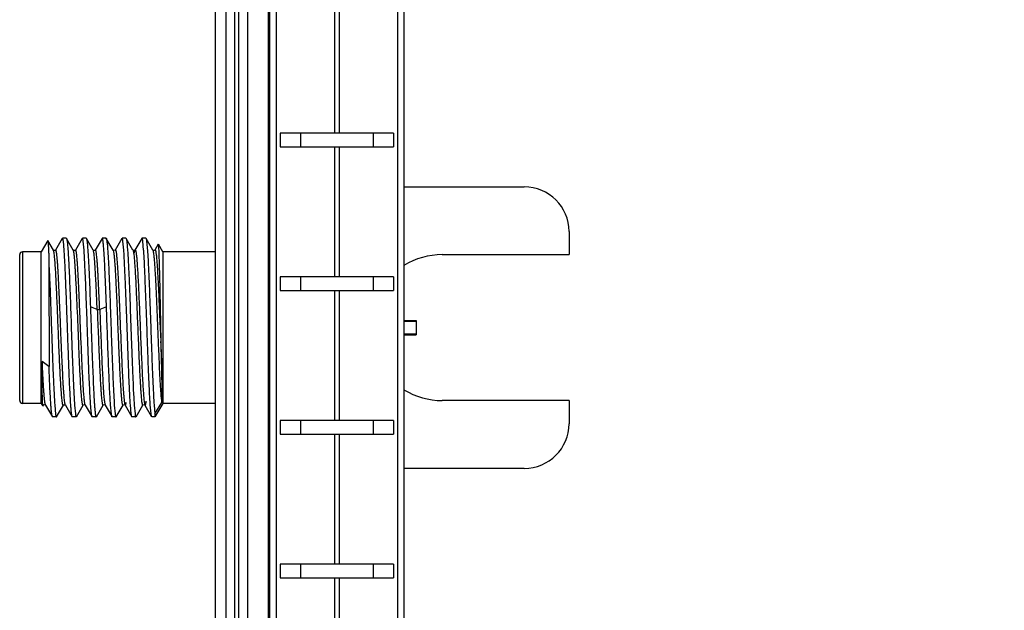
# Model space of a CAD drawing. Header units: inches. Extents: x 0.2 to 16.8, y 0.2 to 10.8.
# Tile 17 of 24: x 8.137 to 9.513, y 6.123 to 6.949. Entities that reach past the tile are written whole.
import ezdxf

# ---------------------------------------------------------------- set-up
doc = ezdxf.new("R2010")
doc.units = ezdxf.units.IN
doc.header["$LTSCALE"] = 0.935
doc.header["$MEASUREMENT"] = 0
doc.layers.get('0').update_dxf_attribs({"linetype": 'CONTINUOUS'})
doc.layers.add('DIMENSIONS', color=7, linetype='CONTINUOUS')
doc.styles.get("Standard").update_dxf_attribs({"font": 'txt', "width": 0.8})
doc.dimstyles.new('DIMSTYLE_4', dxfattribs={"dimtxt": 0.125, "dimasz": 0.18, "dimexe": 0.18, "dimexo": 0.0625, "dimgap": 0.09, "dimtad": 0, "dimtih": 1, "dimtoh": 1, "dimdec": 3, "dimzin": 4, "dimdsep": 46, "dimtxsty": 'STANDARD', "dimblk": '_FILLED', "dimblk1": '_FILLED', "dimblk2": '_FILLED', "dimcen": 0.09, "dimadec": 0, "dimazin": 0, "dimtp": 0.01, "dimtm": 0.01, "dimtfac": 1, "dimtdec": 3, "dimtofl": 0, "dimtmove": 0, "dimatfit": 3, "dimldrblk": '_FILLED', "dimfxl": 1, "dimtolj": 1, "dimtzin": 4, "dimarcsym": 0})

# ---------------------------------------------------------------- blocks, each defined once
blk = doc.blocks.new('_FILLED')
at = {"color": 0, "linetype": 'BYBLOCK'}
blk.add_solid([(0, 0), (-1, 0.1736), (-1, -0.1736)], dxfattribs=at)
blk = doc.blocks.new('*D11')
at = {"layer": 'DIMENSIONS', "color": 2, "linetype": 'CONTINUOUS'}
for p, q in [((8.5468, 8.4171), (10.3739, 8.4171)), ((10.2489, 8.4171), (10.2489, 6.0096)), ((10.2489, 3.3522), (10.2489, 5.7596)), ((8.5856, 3.3522), (10.3739, 3.3522))]:
    blk.add_line(p, q, dxfattribs=at)
at = {"layer": 'DIMENSIONS', "color": 2, "linetype": 'CONTINUOUS', "xscale": 0.18, "yscale": 0.18, "zscale": 0.18}
for p, rotation in [((10.2489, 8.4171), 90), ((10.2489, 3.3522), 270)]:
    blk.add_blockref('_FILLED', p, dxfattribs=dict(at, rotation=rotation))
at = {"layer": 'DIMENSIONS', "color": 2, "linetype": 'CONTINUOUS', "insert": (10.2489, 5.9471), "char_height": 0.125, "width": 1.425, "attachment_point": 2, "line_spacing_factor": 0.9}
blk.add_mtext('5.065{\\Ftxt.shx;\\W1.000000;\\H0.125000; }[128.65]', dxfattribs=at)

msp = doc.modelspace()

# ---------------------------------------------------------------- linework, layer by layer
at = {"color": 9, "linetype": 'CONTINUOUS'}
for p, q in [((8.4371, 8.4171), (8.4371, 3.9741)), ((8.4431, 3.9741), (8.4431, 8.4171)), ((8.4843, 3.9741), (8.4843, 8.0066)), ((8.495, 7.9771), (8.495, 3.9771)), ((8.6651, 3.9771), (8.6651, 7.9771)), ((8.5769, 6.7904), (8.5769, 6.9724)), ((8.5832, 6.9724), (8.5832, 6.7904)), ((8.5769, 6.5895), (8.5769, 6.7714)), ((8.5832, 6.7714), (8.5832, 6.5895)), ((8.1407, 6.6245), (8.1407, 6.4125)), ((8.2672, 6.6268), (8.2679, 6.6242)), ((8.218, 6.6), (8.2179, 6.6015)), ((8.5769, 6.3885), (8.5769, 6.5705)), ((8.5832, 6.5705), (8.5832, 6.3885)), ((8.2208, 6.5421), (8.2204, 6.5499)), ((8.2213, 6.5304), (8.2208, 6.5421)), ((8.245, 6.5437), (8.2355, 6.5476)), ((8.258, 6.5476), (8.2485, 6.5437)), ((8.2728, 6.5433), (8.273, 6.5389)), ((8.273, 6.5389), (8.2733, 6.532)), ((8.2213, 6.5284), (8.2213, 6.5304)), ((8.2227, 6.4955), (8.2213, 6.5284)), ((8.2733, 6.532), (8.2735, 6.5262)), ((8.2746, 6.4986), (8.2749, 6.493)), ((8.3315, 6.4685), (8.3316, 6.4652)), ((8.2006, 6.4102), (8.2, 6.4119)), ((8.2284, 6.4101), (8.2281, 6.4108)), ((8.5769, 6.1876), (8.5769, 6.3695)), ((8.5832, 6.3695), (8.5832, 6.1876)), ((8.5769, 5.9866), (8.5769, 6.1686)), ((8.5832, 6.1686), (8.5832, 5.9866))]:
    msp.add_line(p, q, dxfattribs=at)
at = {"color": 6, "linetype": 'CONTINUOUS'}
msp.add_line((8.4551, 8.4171), (8.4551, 3.9741), dxfattribs=at)
at = {"color": 7, "linetype": 'CONTINUOUS'}
for p, q in [((8.4101, 4.2971), (8.4101, 8.4071)), ((8.4251, 4.3171), (8.4251, 8.3871)), ((8.4861, 3.9771), (8.4861, 7.9771)), ((8.6741, 3.9771), (8.6741, 7.9771)), ((8.5008, 6.7904), (8.5008, 6.7714)), ((8.6593, 6.7904), (8.5008, 6.7904)), ((8.5295, 6.7714), (8.5295, 6.7904)), ((8.6306, 6.7904), (8.6306, 6.7714)), ((8.6593, 6.7904), (8.6593, 6.7714)), ((8.5008, 6.7714), (8.6593, 6.7714)), ((8.6741, 6.7153), (8.8419, 6.7153)), ((8.9044, 6.6528), (8.9044, 6.6205)), ((8.1759, 6.6404), (8.1667, 6.6245)), ((8.1759, 6.6404), (8.176, 6.6404)), ((8.1839, 6.6268), (8.176, 6.6404)), ((8.1962, 6.6432), (8.1867, 6.6268)), ((8.2018, 6.6435), (8.1965, 6.6435)), ((8.1988, 6.6267), (8.1977, 6.6392)), ((8.2018, 6.6435), (8.2021, 6.6432)), ((8.2116, 6.6268), (8.2021, 6.6432)), ((8.224, 6.6432), (8.2145, 6.6268)), ((8.2296, 6.6435), (8.2243, 6.6435)), ((8.2266, 6.6267), (8.2254, 6.6392)), ((8.2296, 6.6435), (8.2299, 6.6432)), ((8.2394, 6.6268), (8.2299, 6.6432)), ((8.2518, 6.6432), (8.2423, 6.6268)), ((8.2574, 6.6435), (8.2521, 6.6435)), ((8.2574, 6.6435), (8.2576, 6.6432)), ((8.2672, 6.6268), (8.2577, 6.6432)), ((8.2795, 6.6432), (8.27, 6.6268)), ((8.2851, 6.6435), (8.2798, 6.6435)), ((8.2822, 6.6267), (8.281, 6.6392)), ((8.2851, 6.6435), (8.2854, 6.6432)), ((8.295, 6.6268), (8.2854, 6.6432)), ((8.2863, 6.6392), (8.2875, 6.6258)), ((8.3073, 6.6432), (8.2978, 6.6268)), ((8.3129, 6.6435), (8.3076, 6.6435)), ((8.3099, 6.6267), (8.3088, 6.6392)), ((8.3129, 6.6435), (8.3132, 6.6432)), ((8.3227, 6.6268), (8.3132, 6.6432)), ((8.3141, 6.6392), (8.3153, 6.6258)), ((8.3304, 6.6351), (8.3256, 6.6268)), ((8.3367, 6.6245), (8.3305, 6.6351)), ((8.1367, 6.4165), (8.1367, 6.6205)), ((8.1667, 6.6245), (8.1407, 6.6245)), ((8.1667, 6.4125), (8.1667, 6.6245)), ((8.1839, 6.6268), (8.1839, 6.6268)), ((8.184, 6.6266), (8.1839, 6.6268)), ((8.1867, 6.6268), (8.1867, 6.6268)), ((8.1989, 6.6262), (8.1988, 6.6267)), ((8.2117, 6.6267), (8.2116, 6.6268)), ((8.2118, 6.6264), (8.2117, 6.6267)), ((8.2145, 6.6268), (8.2145, 6.6267)), ((8.2266, 6.6262), (8.2266, 6.6267)), ((8.2394, 6.6268), (8.2394, 6.6268)), ((8.2397, 6.6262), (8.2394, 6.6268)), ((8.2423, 6.6268), (8.2422, 6.6268)), ((8.2673, 6.6267), (8.2672, 6.6268)), ((8.2672, 6.6268), (8.2672, 6.6268)), ((8.2698, 6.6262), (8.27, 6.6268)), ((8.2701, 6.6268), (8.27, 6.6268)), ((8.27, 6.6268), (8.2701, 6.6268)), ((8.2822, 6.6261), (8.2822, 6.6267)), ((8.2951, 6.6266), (8.295, 6.6268)), ((8.2969, 6.6229), (8.2976, 6.6262)), ((8.2976, 6.6262), (8.2978, 6.6268)), ((8.31, 6.6262), (8.3099, 6.6267)), ((8.3228, 6.6267), (8.3227, 6.6268)), ((8.3227, 6.6268), (8.3227, 6.6268)), ((8.3254, 6.6262), (8.3256, 6.6268)), ((8.3256, 6.6268), (8.3256, 6.6268)), ((8.3314, 6.6251), (8.3311, 6.6303)), ((8.3367, 6.6245), (8.3367, 6.4125)), ((8.4101, 6.6245), (8.3367, 6.6245)), ((8.7272, 6.6205), (8.9044, 6.6205)), ((8.2052, 6.6094), (8.2053, 6.6071)), ((8.1776, 6.6045), (8.1777, 6.464)), ((8.5008, 6.5895), (8.5008, 6.5705)), ((8.6593, 6.5895), (8.5008, 6.5895)), ((8.5295, 6.5705), (8.5295, 6.5895)), ((8.6306, 6.5895), (8.6306, 6.5705)), ((8.6593, 6.5895), (8.6593, 6.5705)), ((8.5008, 6.5705), (8.6593, 6.5705)), ((8.2173, 6.542), (8.2172, 6.5447)), ((8.2177, 6.5316), (8.2173, 6.542)), ((8.2763, 6.5434), (8.2765, 6.5379)), ((8.2765, 6.5379), (8.2766, 6.535)), ((8.2877, 6.4936), (8.2859, 6.5438)), ((8.2912, 6.544), (8.293, 6.4938)), ((8.332, 6.5383), (8.3326, 6.5257)), ((8.2084, 6.5285), (8.2088, 6.5184)), ((8.2178, 6.5302), (8.2177, 6.5316)), ((8.2178, 6.5289), (8.2178, 6.5302)), ((8.2182, 6.5197), (8.2178, 6.5289)), ((8.2766, 6.535), (8.2767, 6.5322)), ((8.2767, 6.5322), (8.277, 6.5263)), ((8.277, 6.5263), (8.2771, 6.5235)), ((8.2771, 6.5235), (8.2773, 6.5183)), ((8.3326, 6.5257), (8.3329, 6.5183)), ((8.6741, 6.5285), (8.691, 6.5285)), ((8.691, 6.5271), (8.6741, 6.5271)), ((8.691, 6.5285), (8.691, 6.5085)), ((8.2088, 6.5184), (8.2096, 6.495)), ((8.2182, 6.5187), (8.2182, 6.5197)), ((8.2192, 6.4953), (8.2182, 6.5187)), ((8.2773, 6.5183), (8.2778, 6.5065)), ((8.3329, 6.5183), (8.3337, 6.4991)), ((8.6741, 6.5098), (8.691, 6.5098)), ((8.2193, 6.4925), (8.2192, 6.4953)), ((8.2778, 6.5065), (8.2781, 6.4987)), ((8.2781, 6.4987), (8.2783, 6.4931)), ((8.6741, 6.5085), (8.691, 6.5085)), ((8.2096, 6.495), (8.2097, 6.4921)), ((8.2097, 6.4921), (8.2119, 6.4369)), ((8.2195, 6.4887), (8.2193, 6.4925)), ((8.1776, 6.4639), (8.1682, 6.471)), ((8.207, 6.4289), (8.2069, 6.4301)), ((8.2071, 6.4269), (8.207, 6.4289)), ((8.2123, 6.4301), (8.2123, 6.4293)), ((8.2123, 6.4293), (8.2124, 6.4272)), ((8.2124, 6.4272), (8.2134, 6.4107)), ((8.1682, 6.4158), (8.1682, 6.4153)), ((8.1682, 6.4153), (8.1682, 6.4148)), ((8.1682, 6.4148), (8.1687, 6.4095)), ((8.1687, 6.412), (8.1682, 6.4146)), ((8.3257, 6.3977), (8.3352, 6.4135)), ((8.3352, 6.4135), (8.3356, 6.4164)), ((8.9044, 6.4165), (8.7272, 6.4165)), ((8.9044, 6.4165), (8.9044, 6.3841)), ((8.1667, 6.4125), (8.1407, 6.4125)), ((8.1667, 6.4125), (8.1685, 6.4093)), ((8.1688, 6.4091), (8.1689, 6.4086)), ((8.1691, 6.4086), (8.17, 6.4101)), ((8.17, 6.4101), (8.1696, 6.4099)), ((8.17, 6.4102), (8.1706, 6.4107)), ((8.17, 6.4102), (8.17, 6.4101)), ((8.1706, 6.4107), (8.1725, 6.4105)), ((8.1725, 6.4105), (8.1727, 6.4103)), ((8.1727, 6.4103), (8.1728, 6.4102)), ((8.1728, 6.4101), (8.1728, 6.4102)), ((8.1728, 6.4101), (8.1823, 6.3937)), ((8.1856, 6.4107), (8.1857, 6.4098)), ((8.1857, 6.4098), (8.1868, 6.3976)), ((8.1882, 6.3937), (8.1977, 6.4101)), ((8.1977, 6.4102), (8.1977, 6.4101)), ((8.2005, 6.4103), (8.2006, 6.4101)), ((8.2006, 6.4101), (8.2101, 6.3937)), ((8.2006, 6.4101), (8.2006, 6.4101)), ((8.2134, 6.4107), (8.2134, 6.4102)), ((8.2134, 6.4102), (8.2146, 6.3977)), ((8.216, 6.3937), (8.2255, 6.4101)), ((8.2284, 6.4101), (8.2379, 6.3937)), ((8.2284, 6.4101), (8.2284, 6.4101)), ((8.2438, 6.3937), (8.2533, 6.4101)), ((8.2555, 6.4107), (8.2561, 6.4101)), ((8.2561, 6.4103), (8.2561, 6.4101)), ((8.2561, 6.4101), (8.2562, 6.4101)), ((8.2562, 6.4101), (8.2657, 6.3937)), ((8.2648, 6.3976), (8.2636, 6.4104)), ((8.2689, 6.4108), (8.2689, 6.4102)), ((8.2689, 6.4102), (8.2701, 6.3977)), ((8.2716, 6.3937), (8.2811, 6.4101)), ((8.2834, 6.4106), (8.2839, 6.4101)), ((8.2839, 6.4101), (8.2839, 6.4101)), ((8.2839, 6.4101), (8.2934, 6.3937)), ((8.2926, 6.3977), (8.2914, 6.4105)), ((8.2967, 6.4107), (8.2967, 6.4102)), ((8.2967, 6.4102), (8.2979, 6.3977)), ((8.2993, 6.3937), (8.3088, 6.4101)), ((8.3088, 6.4101), (8.3088, 6.4101)), ((8.3109, 6.4107), (8.3117, 6.4102)), ((8.3117, 6.4101), (8.3206, 6.3948)), ((8.3117, 6.4101), (8.3117, 6.4101)), ((8.3203, 6.3977), (8.3192, 6.4105)), ((8.3245, 6.4107), (8.3245, 6.4102)), ((8.3245, 6.4102), (8.3257, 6.3977)), ((8.3367, 6.4125), (8.3257, 6.3935)), ((8.4101, 6.4125), (8.3367, 6.4125)), ((8.1823, 6.3937), (8.1816, 6.3966)), ((8.1826, 6.3935), (8.1823, 6.3937)), ((8.1879, 6.3935), (8.1826, 6.3935)), ((8.2104, 6.3935), (8.2101, 6.3937)), ((8.2157, 6.3935), (8.2104, 6.3935)), ((8.2382, 6.3935), (8.2379, 6.3937)), ((8.2435, 6.3935), (8.2382, 6.3935)), ((8.266, 6.3935), (8.2657, 6.3937)), ((8.2713, 6.3935), (8.266, 6.3935)), ((8.2937, 6.3935), (8.2934, 6.3937)), ((8.299, 6.3935), (8.2937, 6.3935)), ((8.3215, 6.3935), (8.3212, 6.3937)), ((8.3257, 6.3935), (8.3215, 6.3935)), ((8.3257, 6.3977), (8.3257, 6.3937)), ((8.3257, 6.3937), (8.3257, 6.3935)), ((8.5008, 6.3885), (8.5008, 6.3695)), ((8.6593, 6.3885), (8.5008, 6.3885)), ((8.5295, 6.3695), (8.5295, 6.3885)), ((8.6306, 6.3885), (8.6306, 6.3695)), ((8.6593, 6.3885), (8.6593, 6.3695)), ((8.5008, 6.3695), (8.6593, 6.3695)), ((8.8419, 6.3216), (8.6741, 6.3216)), ((8.5008, 6.1876), (8.5008, 6.1686)), ((8.6593, 6.1876), (8.5008, 6.1876)), ((8.5295, 6.1686), (8.5295, 6.1876)), ((8.6306, 6.1876), (8.6306, 6.1686)), ((8.6593, 6.1876), (8.6593, 6.1686)), ((8.5008, 6.1686), (8.6593, 6.1686))]:
    msp.add_line(p, q, dxfattribs=at)
for points in [[(8.1867, 6.6268), (8.1864, 6.6264), (8.1843, 6.6263), (8.184, 6.6266)], [(8.2145, 6.6267), (8.2141, 6.6264), (8.2121, 6.6263), (8.2117, 6.6266)], [(8.2422, 6.6268), (8.2418, 6.6264), (8.2397, 6.6264), (8.2395, 6.6267)], [(8.27, 6.6268), (8.2689, 6.6261), (8.2673, 6.6267)], [(8.2978, 6.6268), (8.2968, 6.6261), (8.2951, 6.6266)], [(8.3256, 6.6268), (8.3245, 6.6261), (8.3228, 6.6267)], [(8.1978, 6.4101), (8.1981, 6.4105), (8.2002, 6.4105), (8.2005, 6.4103)], [(8.2255, 6.4101), (8.2257, 6.4103), (8.2272, 6.4108), (8.2283, 6.4102), (8.2284, 6.4101)], [(8.2533, 6.4101), (8.2534, 6.4103), (8.2551, 6.4109), (8.2555, 6.4107)], [(8.2811, 6.4101), (8.2812, 6.4103), (8.283, 6.4108), (8.2834, 6.4106)], [(8.3088, 6.4101), (8.309, 6.4103), (8.3105, 6.4109), (8.3109, 6.4107)]]:
    msp.add_lwpolyline(points, dxfattribs=at)
for centre, radius, start, end in [((8.8419, 6.6528), 0.0625, 0, 90), ((8.1407, 6.6205), 0.004, 90, 180), ((8.7272, 6.5185), 0.102, 90, 121.5914), ((7.3545, 6.5472), 0.8616, 3.5047, 3.6539), ((13.9302, 6.7303), 5.6014, 182.366, 182.7089), ((10.3057, 6.5345), 2.0961, 182.671, 182.8572), ((8.7272, 6.5185), 0.102, 238.4091, 270), ((8.1407, 6.4165), 0.004, 180, 270), ((8.1806, 6.4113), 0.012, 188.441, 189.6097), ((8.8419, 6.3841), 0.0625, 270, 360)]:
    msp.add_arc(centre, radius, start, end, dxfattribs=at)
at = {"color": 9, "linetype": 'CONTINUOUS'}
for centre, radius, start, end in [((7.7161, 6.5718), 0.5027, 4.215, 4.4642), ((7.5053, 6.5567), 0.714, 3.5972, 4.1808), ((18.3129, 6.9223), 10.0473, 182.2597, 182.41742)]:
    msp.add_arc(centre, radius, start, end, dxfattribs=at)
at = {"color": 7, "linetype": 'CONTINUOUS'}
for points, knots in [([(8.176, 6.6404), (8.176, 6.6403), (8.1761, 6.6402), (8.1761, 6.64), (8.1762, 6.6397), (8.1762, 6.6393), (8.1763, 6.6385), (8.1764, 6.6373), (8.1765, 6.6359), (8.1766, 6.6343), (8.1767, 6.6324), (8.1768, 6.6302), (8.1769, 6.6278), (8.1771, 6.6241), (8.1773, 6.6188), (8.1775, 6.6119), (8.1776, 6.607), (8.1776, 6.6045)], [0, 0, 0, 0, 0.003871, 0.00955, 0.017078, 0.026465, 0.050816, 0.082573, 0.12168, 0.168044, 0.221548, 0.282071, 0.349495, 0.423699, 0.591825, 0.784619, 1, 1, 1, 1]), ([(8.1977, 6.6392), (8.1976, 6.6395), (8.1975, 6.6401), (8.1974, 6.641), (8.1972, 6.6417), (8.1971, 6.6423), (8.197, 6.6428), (8.1968, 6.6431), (8.1967, 6.6433), (8.1966, 6.6434), (8.1966, 6.6435), (8.1965, 6.6435)], [0, 0, 0, 0, 0.223103, 0.417552, 0.583335, 0.720514, 0.829301, 0.910273, 0.940814, 0.965266, 1, 1, 1, 1]), ([(8.2021, 6.6432), (8.2022, 6.6431), (8.2022, 6.643), (8.2024, 6.6425), (8.2026, 6.6417), (8.2028, 6.6406), (8.2029, 6.6397), (8.203, 6.6392)], [0, 0, 0, 0, 0.062107, 0.141638, 0.354638, 0.640669, 1, 1, 1, 1]), ([(8.203, 6.6392), (8.2031, 6.6385), (8.2033, 6.6368), (8.2037, 6.633), (8.2041, 6.6271), (8.2047, 6.6188), (8.205, 6.6127), (8.2052, 6.6094)], [0, 0, 0, 0, 0.075174, 0.165375, 0.389441, 0.669094, 1, 1, 1, 1]), ([(8.2254, 6.6392), (8.2254, 6.6395), (8.2253, 6.6401), (8.2252, 6.641), (8.225, 6.6417), (8.2249, 6.6423), (8.2247, 6.6428), (8.2246, 6.6431), (8.2245, 6.6433), (8.2244, 6.6434), (8.2243, 6.6435), (8.2243, 6.6435)], [0, 0, 0, 0, 0.222897, 0.417144, 0.582738, 0.719754, 0.828428, 0.909385, 0.93999, 0.964585, 1, 1, 1, 1]), ([(8.2299, 6.6432), (8.2299, 6.6432), (8.23, 6.643), (8.2302, 6.6425), (8.2304, 6.6417), (8.2306, 6.6405), (8.2307, 6.6395), (8.2308, 6.639)], [0, 0, 0, 0, 0.060743, 0.139313, 0.351584, 0.638415, 1, 1, 1, 1]), ([(8.2308, 6.639), (8.2309, 6.6382), (8.2311, 6.6364), (8.2315, 6.632), (8.232, 6.6254), (8.2326, 6.616), (8.2332, 6.6049), (8.2338, 6.5922), (8.2346, 6.5729), (8.2351, 6.5579), (8.2355, 6.5475)], [0, 0, 0, 0, 0.027184, 0.06008, 0.14242, 0.245671, 0.367925, 0.507063, 0.660687, 1, 1, 1, 1]), ([(8.2532, 6.639), (8.2532, 6.6394), (8.2531, 6.64), (8.253, 6.6409), (8.2528, 6.6417), (8.2527, 6.6423), (8.2525, 6.6428), (8.2524, 6.6431), (8.2523, 6.6433), (8.2522, 6.6434), (8.2521, 6.6435), (8.2521, 6.6435)], [0, 0, 0, 0, 0.223025, 0.417367, 0.583016, 0.720041, 0.828675, 0.909546, 0.940094, 0.964631, 1, 1, 1, 1]), ([(8.258, 6.5476), (8.2576, 6.5579), (8.257, 6.5729), (8.2562, 6.5922), (8.2556, 6.6049), (8.2551, 6.616), (8.2545, 6.6254), (8.254, 6.632), (8.2536, 6.6364), (8.2533, 6.6382), (8.2532, 6.639)], [0, 0, 0, 0, 0.339335, 0.492966, 0.632106, 0.754359, 0.857605, 0.939936, 0.972826, 1, 1, 1, 1]), ([(8.2576, 6.6432), (8.2577, 6.6432), (8.2578, 6.643), (8.2579, 6.6425), (8.2581, 6.6418), (8.2583, 6.6406), (8.2585, 6.6397), (8.2585, 6.6392)], [0, 0, 0, 0, 0.060839, 0.13948, 0.351804, 0.638574, 1, 1, 1, 1]), ([(8.2585, 6.6392), (8.2586, 6.6384), (8.2589, 6.6365), (8.2593, 6.632), (8.2596, 6.6284), (8.2597, 6.6258)], [0, 0, 0, 0, 0.188796, 0.419123, 1, 1, 1, 1]), ([(8.281, 6.6392), (8.281, 6.6395), (8.2809, 6.6401), (8.2807, 6.641), (8.2806, 6.6417), (8.2804, 6.6423), (8.2803, 6.6428), (8.2802, 6.6431), (8.2801, 6.6433), (8.28, 6.6434), (8.2799, 6.6435), (8.2798, 6.6435)], [0, 0, 0, 0, 0.222769, 0.416892, 0.582369, 0.719284, 0.827888, 0.908836, 0.939479, 0.964163, 1, 1, 1, 1]), ([(8.2854, 6.6432), (8.2855, 6.6431), (8.2856, 6.6429), (8.2857, 6.6425), (8.2859, 6.6417), (8.2861, 6.6406), (8.2862, 6.6397), (8.2863, 6.6392)], [0, 0, 0, 0, 0.062938, 0.143108, 0.356669, 0.642219, 1, 1, 1, 1]), ([(8.3088, 6.6392), (8.3087, 6.6395), (8.3086, 6.6401), (8.3085, 6.641), (8.3084, 6.6417), (8.3082, 6.6423), (8.3081, 6.6428), (8.308, 6.6431), (8.3078, 6.6433), (8.3078, 6.6434), (8.3077, 6.6435), (8.3076, 6.6435)], [0, 0, 0, 0, 0.222664, 0.416685, 0.582068, 0.718903, 0.827453, 0.908397, 0.939073, 0.963829, 1, 1, 1, 1]), ([(8.3132, 6.6432), (8.3132, 6.6432), (8.3133, 6.643), (8.3135, 6.6425), (8.3137, 6.6417), (8.3139, 6.6406), (8.314, 6.6397), (8.3141, 6.6392)], [0, 0, 0, 0, 0.061011, 0.139765, 0.352162, 0.63883, 1, 1, 1, 1]), ([(8.3311, 6.6303), (8.3311, 6.6309), (8.331, 6.6318), (8.3309, 6.6329), (8.3308, 6.6336), (8.3308, 6.6341), (8.3307, 6.6346), (8.3306, 6.6349), (8.3306, 6.635), (8.3305, 6.6351)], [0, 0, 0, 0, 0.39369, 0.554879, 0.692099, 0.805224, 0.894172, 0.958967, 1, 1, 1, 1]), ([(8.1849, 6.6216), (8.1849, 6.6222), (8.1847, 6.6233), (8.1844, 6.6248), (8.1842, 6.6258), (8.184, 6.6264), (8.1839, 6.6267), (8.1839, 6.6268)], [0, 0, 0, 0, 0.358617, 0.644777, 0.858246, 0.937936, 1, 1, 1, 1]), ([(8.1965, 6.4124), (8.1964, 6.4131), (8.1961, 6.4149), (8.1958, 6.4178), (8.1955, 6.4214), (8.1949, 6.4274), (8.1943, 6.4364), (8.1935, 6.4487), (8.1928, 6.4629), (8.1921, 6.4787), (8.1914, 6.4954), (8.1907, 6.5128), (8.19, 6.5303), (8.1891, 6.5526), (8.1882, 6.5736), (8.1872, 6.5928), (8.1865, 6.6044), (8.1859, 6.6128), (8.1853, 6.6182), (8.1851, 6.6205), (8.1849, 6.6216)], [0, 0, 0, 0, 0.010928, 0.025129, 0.04245, 0.062734, 0.111685, 0.171135, 0.239736, 0.315443, 0.396182, 0.479866, 0.564284, 0.647189, 0.799746, 0.865405, 0.921623, 0.966864, 0.985004, 1, 1, 1, 1]), ([(8.2069, 6.4301), (8.2065, 6.4375), (8.2058, 6.4535), (8.2049, 6.4787), (8.2039, 6.506), (8.2029, 6.534), (8.2019, 6.5611), (8.2009, 6.5861), (8.2001, 6.6049), (8.1994, 6.6178), (8.199, 6.6235), (8.1989, 6.6262)], [0, 0, 0, 0, 0.11357, 0.244561, 0.386203, 0.531176, 0.671986, 0.801359, 0.912609, 0.959594, 1, 1, 1, 1]), ([(8.2144, 6.6021), (8.2142, 6.6052), (8.2139, 6.6095), (8.2134, 6.6149), (8.2131, 6.6182), (8.2128, 6.621), (8.2125, 6.6233), (8.2122, 6.6249), (8.212, 6.6258), (8.2119, 6.6262), (8.2118, 6.6264)], [0, 0, 0, 0, 0.373889, 0.531632, 0.668794, 0.784618, 0.878628, 0.950474, 0.978023, 1, 1, 1, 1]), ([(8.2309, 6.5287), (8.2305, 6.5385), (8.2298, 6.5572), (8.229, 6.58), (8.2282, 6.5967), (8.2277, 6.6077), (8.2272, 6.6174), (8.2268, 6.6234), (8.2266, 6.6262)], [0, 0, 0, 0, 0.299697, 0.576369, 0.701077, 0.814302, 0.914401, 1, 1, 1, 1]), ([(8.245, 6.5437), (8.2448, 6.5489), (8.2444, 6.559), (8.2437, 6.5736), (8.243, 6.5869), (8.2424, 6.5986), (8.2418, 6.6073), (8.2414, 6.6133), (8.241, 6.617), (8.2407, 6.6201), (8.2404, 6.6227), (8.2401, 6.6244), (8.2398, 6.6255), (8.2397, 6.626), (8.2397, 6.6262)], [0, 0, 0, 0, 0.188767, 0.366653, 0.529045, 0.672447, 0.793708, 0.845151, 0.890019, 0.928087, 0.959194, 0.983194, 0.992495, 1, 1, 1, 1]), ([(8.2597, 6.6258), (8.26, 6.6228), (8.2604, 6.6161), (8.2609, 6.6054), (8.2615, 6.5932), (8.2623, 6.5746), (8.2632, 6.5494), (8.2643, 6.5181), (8.2654, 6.4869), (8.2664, 6.4617), (8.2672, 6.4432), (8.2677, 6.4311), (8.2683, 6.4204), (8.2687, 6.4138), (8.2689, 6.4108)], [0, 0, 0, 0, 0.042652, 0.092917, 0.149981, 0.212873, 0.351894, 0.500728, 0.649462, 0.788193, 0.850874, 0.907686, 0.957665, 1, 1, 1, 1]), ([(8.2701, 6.6268), (8.2701, 6.6268), (8.2701, 6.6269), (8.2702, 6.627), (8.2703, 6.6271), (8.2704, 6.6271), (8.2705, 6.627), (8.2706, 6.6269), (8.2707, 6.6268), (8.2708, 6.6266), (8.2709, 6.6262), (8.2711, 6.6256), (8.2713, 6.6248), (8.2714, 6.6243), (8.2714, 6.624)], [0, 0, 0, 0, 0.039869, 0.071551, 0.09696, 0.119652, 0.14437, 0.174919, 0.213405, 0.260884, 0.384727, 0.548722, 0.753689, 1, 1, 1, 1]), ([(8.2714, 6.624), (8.2715, 6.6233), (8.2718, 6.6218), (8.2721, 6.6193), (8.2723, 6.6163), (8.2728, 6.6114), (8.2733, 6.6043), (8.2739, 6.5945), (8.2745, 6.5833), (8.2751, 6.5709), (8.2757, 6.5574), (8.2761, 6.5482), (8.2763, 6.5434)], [0, 0, 0, 0, 0.025274, 0.056565, 0.093722, 0.136588, 0.238678, 0.360805, 0.500691, 0.655762, 0.823265, 1, 1, 1, 1]), ([(8.2859, 6.5438), (8.2856, 6.5521), (8.285, 6.5679), (8.2841, 6.5902), (8.2833, 6.6069), (8.2827, 6.6186), (8.2824, 6.6237), (8.2822, 6.6261)], [0, 0, 0, 0, 0.300935, 0.575543, 0.811966, 0.912579, 1, 1, 1, 1]), ([(8.2875, 6.6258), (8.2877, 6.6234), (8.288, 6.6183), (8.2886, 6.6067), (8.2894, 6.59), (8.2903, 6.5679), (8.2909, 6.5522), (8.2912, 6.544)], [0, 0, 0, 0, 0.087908, 0.18883, 0.425404, 0.699677, 1, 1, 1, 1]), ([(8.2978, 6.6268), (8.2978, 6.6268), (8.2979, 6.6269), (8.298, 6.627), (8.2981, 6.6271), (8.2982, 6.627), (8.2983, 6.6269), (8.2984, 6.6268), (8.2985, 6.6266), (8.2987, 6.6262), (8.2989, 6.6256), (8.2991, 6.6247), (8.2993, 6.6236), (8.2994, 6.6228), (8.2995, 6.6223)], [0, 0, 0, 0, 0.033184, 0.058386, 0.078138, 0.097297, 0.121078, 0.152446, 0.192704, 0.242446, 0.371397, 0.540462, 0.749972, 1, 1, 1, 1]), ([(8.2995, 6.6223), (8.2996, 6.6214), (8.2998, 6.6192), (8.3002, 6.6156), (8.3005, 6.6114), (8.301, 6.6046), (8.3017, 6.5948), (8.3024, 6.5815), (8.303, 6.5666), (8.3038, 6.5505), (8.3045, 6.5335), (8.3052, 6.5161), (8.3059, 6.4987), (8.3066, 6.4819), (8.3073, 6.4661), (8.308, 6.4516), (8.3087, 6.4388), (8.3093, 6.4295), (8.3098, 6.4231), (8.3102, 6.4192), (8.3105, 6.416), (8.3108, 6.4141), (8.3109, 6.4133)], [0, 0, 0, 0, 0.013998, 0.031147, 0.051335, 0.074444, 0.128782, 0.192694, 0.264536, 0.342483, 0.424493, 0.508384, 0.591935, 0.67297, 0.749469, 0.819438, 0.880902, 0.932264, 0.953761, 0.972287, 0.987734, 1, 1, 1, 1]), ([(8.3192, 6.4105), (8.319, 6.4135), (8.3185, 6.4201), (8.318, 6.4308), (8.3174, 6.443), (8.3166, 6.4615), (8.3157, 6.4868), (8.3146, 6.5182), (8.3135, 6.5496), (8.3125, 6.5749), (8.3117, 6.5935), (8.3112, 6.6057), (8.3106, 6.6165), (8.3102, 6.6231), (8.31, 6.6262)], [0, 0, 0, 0, 0.042148, 0.092014, 0.148782, 0.211478, 0.350377, 0.499377, 0.648463, 0.78761, 0.850487, 0.90747, 0.957581, 1, 1, 1, 1]), ([(8.3153, 6.6258), (8.3155, 6.6228), (8.3159, 6.6161), (8.3165, 6.6054), (8.317, 6.5932), (8.3178, 6.5746), (8.3188, 6.5494), (8.3199, 6.5181), (8.321, 6.4868), (8.3219, 6.4617), (8.3227, 6.4432), (8.3233, 6.431), (8.3238, 6.4204), (8.3242, 6.4137), (8.3245, 6.4107)], [0, 0, 0, 0, 0.042651, 0.09292, 0.149991, 0.212892, 0.351937, 0.500794, 0.649543, 0.788271, 0.850943, 0.907739, 0.95769, 1, 1, 1, 1]), ([(8.3256, 6.6268), (8.3256, 6.6269), (8.3257, 6.627), (8.3259, 6.6271), (8.326, 6.6271), (8.326, 6.627), (8.3261, 6.627), (8.3262, 6.6269), (8.3262, 6.6269)], [0, 0, 0, 0, 0.310201, 0.520595, 0.614529, 0.719097, 0.845404, 1, 1, 1, 1]), ([(8.3263, 6.6267), (8.3263, 6.6266), (8.3264, 6.6263), (8.3267, 6.6256), (8.3269, 6.6243), (8.3272, 6.6225), (8.3274, 6.6211), (8.3275, 6.6204)], [0, 0, 0, 0, 0.060996, 0.14016, 0.353682, 0.640633, 1, 1, 1, 1]), ([(8.3275, 6.6204), (8.3277, 6.6185), (8.3281, 6.6142), (8.3287, 6.6069), (8.3292, 6.5982), (8.3298, 6.5881), (8.3304, 6.5769), (8.3311, 6.5602), (8.3317, 6.5472), (8.332, 6.5383)], [0, 0, 0, 0, 0.069414, 0.158236, 0.265365, 0.388853, 0.526361, 0.6756, 1, 1, 1, 1]), ([(8.3351, 6.4656), (8.335, 6.4727), (8.3346, 6.4876), (8.3343, 6.5064), (8.3339, 6.5219), (8.3337, 6.5337), (8.3335, 6.5454), (8.3332, 6.5603), (8.3328, 6.5776), (8.3324, 6.5939), (8.3321, 6.6056), (8.3319, 6.613), (8.3316, 6.6194), (8.3315, 6.6233), (8.3314, 6.6251)], [0, 0, 0, 0, 0.134376, 0.279114, 0.353195, 0.427311, 0.500617, 0.572266, 0.707463, 0.82705, 0.8794, 0.926018, 0.966363, 1, 1, 1, 1]), ([(8.2053, 6.6071), (8.2056, 6.6015), (8.2061, 6.5895), (8.2072, 6.5633), (8.2079, 6.5427), (8.2084, 6.5285)], [0, 0, 0, 0, 0.215085, 0.458602, 1, 1, 1, 1]), ([(8.1776, 6.6045), (8.178, 6.5971), (8.1787, 6.5811), (8.1797, 6.5559), (8.1806, 6.5289), (8.1816, 6.5013), (8.1826, 6.4746), (8.1835, 6.4501), (8.1844, 6.4317), (8.1851, 6.4189), (8.1854, 6.4133), (8.1856, 6.4107)], [0, 0, 0, 0, 0.115448, 0.247444, 0.389288, 0.533899, 0.673988, 0.80252, 0.913039, 0.959761, 1, 1, 1, 1]), ([(8.2172, 6.5447), (8.217, 6.5499), (8.2165, 6.56), (8.2159, 6.5744), (8.2152, 6.5876), (8.2148, 6.596), (8.2145, 6.5999)], [0, 0, 0, 0, 0.281603, 0.546039, 0.787312, 1, 1, 1, 1]), ([(8.2355, 6.5475), (8.2358, 6.5396), (8.2362, 6.5276), (8.2368, 6.5116), (8.2373, 6.4957), (8.238, 6.4766), (8.2389, 6.4551), (8.2396, 6.4385), (8.2402, 6.4266), (8.2406, 6.4189), (8.241, 6.4121), (8.2414, 6.4063), (8.2419, 6.4016), (8.2422, 6.3988), (8.2423, 6.3976)], [0, 0, 0, 0, 0.159351, 0.23997, 0.320105, 0.476055, 0.621532, 0.751066, 0.808325, 0.859845, 0.905167, 0.943848, 0.975549, 1, 1, 1, 1]), ([(8.2485, 6.5437), (8.2488, 6.5373), (8.2493, 6.5243), (8.2501, 6.505), (8.2509, 6.4861), (8.2516, 6.4683), (8.2524, 6.4521), (8.2531, 6.4398), (8.2536, 6.4312), (8.254, 6.4258), (8.2544, 6.4211), (8.2547, 6.4183), (8.2549, 6.417)], [0, 0, 0, 0, 0.152342, 0.3064, 0.456841, 0.599125, 0.728452, 0.840441, 0.888945, 0.931958, 0.969101, 1, 1, 1, 1]), ([(8.2636, 6.4104), (8.2634, 6.4142), (8.2628, 6.4226), (8.2622, 6.4364), (8.2615, 6.4522), (8.2605, 6.4763), (8.2596, 6.5017), (8.2587, 6.5278), (8.2582, 6.541), (8.258, 6.5476)], [0, 0, 0, 0, 0.083117, 0.184141, 0.300525, 0.429325, 0.710732, 0.856328, 1, 1, 1, 1]), ([(8.237, 6.3977), (8.2369, 6.3988), (8.2366, 6.4013), (8.2362, 6.4054), (8.2358, 6.4104), (8.2353, 6.4187), (8.2346, 6.4308), (8.2339, 6.4472), (8.2331, 6.4658), (8.2324, 6.486), (8.2316, 6.5071), (8.2311, 6.5215), (8.2309, 6.5287)], [0, 0, 0, 0, 0.025083, 0.056886, 0.095183, 0.139719, 0.246068, 0.372766, 0.515984, 0.671421, 0.834399, 1, 1, 1, 1]), ([(8.2246, 6.4108), (8.2245, 6.411), (8.2244, 6.4115), (8.2242, 6.4126), (8.2239, 6.4143), (8.2236, 6.4167), (8.2233, 6.4197), (8.223, 6.4232), (8.2225, 6.4288), (8.222, 6.437), (8.2214, 6.448), (8.2207, 6.4605), (8.2201, 6.4743), (8.2197, 6.4838), (8.2195, 6.4887)], [0, 0, 0, 0, 0.007992, 0.017734, 0.042442, 0.074043, 0.112416, 0.157403, 0.208755, 0.329455, 0.472131, 0.633731, 0.810931, 1, 1, 1, 1]), ([(8.2783, 6.4931), (8.2785, 6.4887), (8.2789, 6.48), (8.2795, 6.4674), (8.28, 6.4556), (8.2806, 6.4449), (8.2811, 6.4354), (8.2817, 6.4272), (8.2822, 6.4213), (8.2826, 6.4174), (8.2828, 6.4157), (8.2829, 6.415)], [0, 0, 0, 0, 0.170205, 0.332331, 0.483713, 0.621763, 0.744217, 0.849137, 0.934821, 0.970049, 1, 1, 1, 1]), ([(8.2914, 6.4105), (8.2912, 6.4129), (8.2909, 6.4181), (8.2902, 6.4298), (8.2895, 6.4467), (8.2886, 6.4692), (8.288, 6.4852), (8.2877, 6.4936)], [0, 0, 0, 0, 0.086951, 0.187278, 0.423594, 0.698541, 1, 1, 1, 1]), ([(8.293, 6.4938), (8.2933, 6.4854), (8.2939, 6.4695), (8.2948, 6.447), (8.2955, 6.4301), (8.2962, 6.4183), (8.2965, 6.4131), (8.2967, 6.4107)], [0, 0, 0, 0, 0.30099, 0.575732, 0.812187, 0.912729, 1, 1, 1, 1]), ([(8.1682, 6.471), (8.168, 6.4681), (8.1677, 6.4622), (8.1676, 6.4537), (8.1676, 6.4468), (8.1676, 6.4416), (8.1676, 6.4368), (8.1677, 6.4314), (8.1678, 6.4254), (8.168, 6.4203), (8.1681, 6.4172), (8.1682, 6.4158)], [0, 0, 0, 0, 0.161998, 0.317381, 0.464398, 0.533775, 0.599892, 0.7219, 0.829847, 0.922937, 1, 1, 1, 1]), ([(8.1816, 6.3966), (8.1815, 6.3972), (8.1814, 6.3984), (8.181, 6.4015), (8.1806, 6.4063), (8.1801, 6.413), (8.1796, 6.421), (8.1791, 6.4303), (8.1786, 6.4407), (8.1781, 6.452), (8.1778, 6.4599), (8.1777, 6.464)], [0, 0, 0, 0, 0.026102, 0.057733, 0.137202, 0.237526, 0.357412, 0.495408, 0.649852, 0.818874, 1, 1, 1, 1]), ([(8.3356, 6.4164), (8.3357, 6.4177), (8.3357, 6.4205), (8.3358, 6.425), (8.3357, 6.4302), (8.3357, 6.4361), (8.3356, 6.4427), (8.3354, 6.4526), (8.3353, 6.4603), (8.3351, 6.4656)], [0, 0, 0, 0, 0.077834, 0.169287, 0.275131, 0.395521, 0.529427, 0.675668, 1, 1, 1, 1]), ([(8.2092, 6.3977), (8.2091, 6.3984), (8.2089, 6.4001), (8.2086, 6.4038), (8.2081, 6.4096), (8.2076, 6.4177), (8.2073, 6.4236), (8.2071, 6.4269)], [0, 0, 0, 0, 0.075515, 0.16594, 0.390128, 0.669549, 1, 1, 1, 1]), ([(8.2549, 6.417), (8.2549, 6.4162), (8.2551, 6.4147), (8.2554, 6.4128), (8.2557, 6.4116), (8.2559, 6.4108), (8.256, 6.4105), (8.2561, 6.4103)], [0, 0, 0, 0, 0.354543, 0.639319, 0.854242, 0.935668, 1, 1, 1, 1]), ([(8.2829, 6.415), (8.283, 6.4144), (8.2831, 6.4133), (8.2834, 6.4119), (8.2836, 6.411), (8.2838, 6.4104), (8.2839, 6.4102), (8.2839, 6.4101)], [0, 0, 0, 0, 0.358283, 0.644307, 0.857856, 0.937693, 1, 1, 1, 1]), ([(8.2839, 6.4101), (8.284, 6.4101), (8.284, 6.41), (8.2841, 6.4099), (8.2842, 6.4098), (8.2843, 6.4098), (8.2844, 6.4099), (8.2846, 6.4101), (8.2847, 6.4104), (8.2849, 6.411), (8.2852, 6.4121), (8.2853, 6.413), (8.2854, 6.4137)], [0, 0, 0, 0, 0.036368, 0.064525, 0.086675, 0.10714, 0.131142, 0.16212, 0.250496, 0.377651, 0.544813, 1, 1, 1, 1]), ([(8.3109, 6.4133), (8.311, 6.4129), (8.3111, 6.4122), (8.3113, 6.4113), (8.3115, 6.4107), (8.3116, 6.4103), (8.3117, 6.4101)], [0, 0, 0, 0, 0.345301, 0.626666, 0.84446, 1, 1, 1, 1]), ([(8.3117, 6.4101), (8.3117, 6.4101), (8.3118, 6.41), (8.3119, 6.4099), (8.312, 6.4098), (8.3122, 6.4099), (8.3123, 6.41), (8.3124, 6.4102), (8.3125, 6.4104), (8.3126, 6.4107), (8.3127, 6.4111), (8.3129, 6.4117), (8.313, 6.4127), (8.3133, 6.414), (8.3134, 6.415), (8.3135, 6.4155)], [0, 0, 0, 0, 0.030227, 0.052681, 0.070299, 0.088587, 0.112633, 0.14489, 0.186327, 0.237357, 0.298167, 0.368838, 0.53984, 0.750319, 1, 1, 1, 1]), ([(8.1696, 6.4099), (8.1695, 6.4099), (8.1694, 6.41), (8.1693, 6.4102), (8.1691, 6.4106), (8.1689, 6.4112), (8.1688, 6.4117), (8.1687, 6.412)], [0, 0, 0, 0, 0.116385, 0.204362, 0.315194, 0.608605, 1, 1, 1, 1]), ([(8.1977, 6.4101), (8.1977, 6.4101), (8.1977, 6.41), (8.1976, 6.4099), (8.1975, 6.4099), (8.1974, 6.4098), (8.1973, 6.4099), (8.1972, 6.41), (8.1971, 6.4102), (8.1969, 6.4105), (8.1968, 6.411), (8.1967, 6.4116), (8.1966, 6.4121), (8.1965, 6.4124)], [0, 0, 0, 0, 0.044485, 0.080383, 0.109252, 0.134021, 0.187877, 0.224847, 0.270559, 0.39083, 0.551816, 0.75468, 1, 1, 1, 1]), ([(8.2255, 6.4101), (8.2255, 6.4101), (8.2254, 6.41), (8.2253, 6.4099), (8.2252, 6.4098), (8.225, 6.4099), (8.2249, 6.41), (8.2248, 6.4103), (8.2247, 6.4105), (8.2246, 6.4107), (8.2246, 6.4108)], [0, 0, 0, 0, 0.121054, 0.209619, 0.279798, 0.356594, 0.46033, 0.600023, 0.779346, 1, 1, 1, 1]), ([(8.1868, 6.3976), (8.1868, 6.3973), (8.1869, 6.3967), (8.1871, 6.3958), (8.1872, 6.3951), (8.1874, 6.3945), (8.1875, 6.3941), (8.1876, 6.3938), (8.1877, 6.3936), (8.1878, 6.3935), (8.1879, 6.3935), (8.1879, 6.3935)], [0, 0, 0, 0, 0.222893, 0.41716, 0.582794, 0.719868, 0.82861, 0.909625, 0.940239, 0.964813, 1, 1, 1, 1]), ([(8.2101, 6.3937), (8.2101, 6.3938), (8.21, 6.3939), (8.2098, 6.3944), (8.2096, 6.3952), (8.2094, 6.3963), (8.2093, 6.3972), (8.2092, 6.3977)], [0, 0, 0, 0, 0.062518, 0.14235, 0.355593, 0.641386, 1, 1, 1, 1]), ([(8.2146, 6.3977), (8.2146, 6.3974), (8.2147, 6.3968), (8.2148, 6.3959), (8.215, 6.3952), (8.2151, 6.3946), (8.2153, 6.3941), (8.2154, 6.3938), (8.2155, 6.3936), (8.2156, 6.3935), (8.2157, 6.3935), (8.2157, 6.3935)], [0, 0, 0, 0, 0.222956, 0.417262, 0.58291, 0.719973, 0.828681, 0.909642, 0.940229, 0.964782, 1, 1, 1, 1]), ([(8.2379, 6.3937), (8.2379, 6.3938), (8.2378, 6.3939), (8.2376, 6.3944), (8.2374, 6.3952), (8.2372, 6.3963), (8.2371, 6.3972), (8.237, 6.3977)], [0, 0, 0, 0, 0.061233, 0.140177, 0.352767, 0.639307, 1, 1, 1, 1]), ([(8.2423, 6.3976), (8.2424, 6.3973), (8.2425, 6.3967), (8.2426, 6.3958), (8.2428, 6.3951), (8.2429, 6.3945), (8.243, 6.3941), (8.2432, 6.3938), (8.2433, 6.3936), (8.2433, 6.3935), (8.2434, 6.3935), (8.2435, 6.3935)], [0, 0, 0, 0, 0.222928, 0.417236, 0.582916, 0.720036, 0.828819, 0.909855, 0.940461, 0.965004, 1, 1, 1, 1]), ([(8.2657, 6.3937), (8.2656, 6.3938), (8.2656, 6.3939), (8.2654, 6.3944), (8.2652, 6.3952), (8.265, 6.3963), (8.2649, 6.3971), (8.2648, 6.3976)], [0, 0, 0, 0, 0.063346, 0.143805, 0.357585, 0.642895, 1, 1, 1, 1]), ([(8.2701, 6.3977), (8.2701, 6.3974), (8.2702, 6.3968), (8.2704, 6.3959), (8.2705, 6.3952), (8.2707, 6.3946), (8.2708, 6.3941), (8.2709, 6.3938), (8.271, 6.3936), (8.2711, 6.3935), (8.2712, 6.3935), (8.2713, 6.3935)], [0, 0, 0, 0, 0.222629, 0.416618, 0.581972, 0.718782, 0.827316, 0.90826, 0.938946, 0.963725, 1, 1, 1, 1]), ([(8.2934, 6.3937), (8.2934, 6.3938), (8.2933, 6.394), (8.2932, 6.3944), (8.293, 6.3952), (8.2928, 6.3964), (8.2926, 6.3972), (8.2926, 6.3977)], [0, 0, 0, 0, 0.063194, 0.143532, 0.357201, 0.642602, 1, 1, 1, 1]), ([(8.2979, 6.3977), (8.2979, 6.3974), (8.298, 6.3968), (8.2982, 6.3959), (8.2983, 6.3952), (8.2984, 6.3946), (8.2986, 6.3941), (8.2987, 6.3938), (8.2988, 6.3936), (8.2989, 6.3935), (8.299, 6.3935), (8.299, 6.3935)], [0, 0, 0, 0, 0.22317, 0.417685, 0.58353, 0.72076, 0.829583, 0.910558, 0.941078, 0.965484, 1, 1, 1, 1]), ([(8.3212, 6.3937), (8.3212, 6.3938), (8.3211, 6.394), (8.3209, 6.3944), (8.3208, 6.3952), (8.3205, 6.3964), (8.3204, 6.3972), (8.3203, 6.3977)], [0, 0, 0, 0, 0.062773, 0.142785, 0.356168, 0.641813, 1, 1, 1, 1])]:
    msp.add_open_spline(points, degree=3, knots=knots, dxfattribs=at)
at = {"color": 9, "linetype": 'CONTINUOUS'}
for points, knots in [([(8.2, 6.4119), (8.2, 6.4123), (8.1998, 6.4131), (8.1995, 6.415), (8.1992, 6.418), (8.1988, 6.4223), (8.1984, 6.4274), (8.1979, 6.4333), (8.1974, 6.4426), (8.1967, 6.4559), (8.1959, 6.4733), (8.195, 6.4924), (8.1943, 6.509), (8.1938, 6.5225), (8.1934, 6.5327), (8.193, 6.5427), (8.1925, 6.5525), (8.1921, 6.562), (8.1917, 6.5712), (8.1913, 6.5798), (8.1909, 6.588), (8.1905, 6.5955), (8.1901, 6.6023), (8.1897, 6.6084), (8.1893, 6.6129), (8.189, 6.6162), (8.1888, 6.6183), (8.1886, 6.6202), (8.1884, 6.6219), (8.1882, 6.6233), (8.188, 6.6245), (8.1878, 6.6254), (8.1877, 6.6259), (8.1876, 6.6263), (8.1874, 6.6265), (8.1873, 6.6268), (8.1872, 6.6269), (8.1871, 6.627), (8.187, 6.6271), (8.1869, 6.627), (8.1868, 6.6269), (8.1867, 6.6269), (8.1867, 6.6268)], [0, 0, 0, 0, 0.005213, 0.011497, 0.02722, 0.047043, 0.070813, 0.098312, 0.129303, 0.200699, 0.282442, 0.371641, 0.465168, 0.512523, 0.559712, 0.606316, 0.651922, 0.696117, 0.738517, 0.778758, 0.816478, 0.851347, 0.883055, 0.9113, 0.935837, 0.946658, 0.956483, 0.965291, 0.973061, 0.979781, 0.985442, 0.990037, 0.991934, 0.993566, 0.994934, 0.996045, 0.99691, 0.997559, 0.998061, 0.998551, 0.999172, 1, 1, 1, 1]), ([(8.2172, 6.6109), (8.2171, 6.6123), (8.2169, 6.6149), (8.2166, 6.6184), (8.2163, 6.621), (8.216, 6.6228), (8.2159, 6.6239), (8.2157, 6.6248), (8.2155, 6.6256), (8.2154, 6.6262), (8.2152, 6.6266), (8.2151, 6.6268), (8.215, 6.627), (8.2149, 6.6271), (8.2147, 6.627), (8.2146, 6.627), (8.2146, 6.6269), (8.2145, 6.6268), (8.2145, 6.6268)], [0, 0, 0, 0, 0.246729, 0.458785, 0.634816, 0.709096, 0.774125, 0.829846, 0.876227, 0.91328, 0.941139, 0.951765, 0.960343, 0.972456, 0.977587, 0.983433, 0.990768, 1, 1, 1, 1]), ([(8.2485, 6.5437), (8.2484, 6.5468), (8.2481, 6.5528), (8.2477, 6.5617), (8.2473, 6.5703), (8.2469, 6.5784), (8.2466, 6.5861), (8.2462, 6.5933), (8.2458, 6.5998), (8.2454, 6.6058), (8.245, 6.6111), (8.2446, 6.6157), (8.2442, 6.6195), (8.2439, 6.6222), (8.2436, 6.6239), (8.2435, 6.625), (8.2433, 6.6258), (8.2431, 6.6263), (8.243, 6.6267), (8.2429, 6.6268), (8.2428, 6.627), (8.2427, 6.627), (8.2425, 6.6271), (8.2424, 6.627), (8.2423, 6.6269), (8.2423, 6.6268), (8.2423, 6.6268)], [0, 0, 0, 0, 0.108856, 0.214816, 0.316895, 0.41413, 0.505775, 0.591199, 0.669775, 0.740916, 0.80408, 0.858728, 0.904403, 0.940851, 0.955551, 0.967874, 0.97781, 0.985382, 0.988303, 0.990671, 0.992528, 0.993958, 0.995147, 0.996392, 0.997962, 1, 1, 1, 1]), ([(8.2679, 6.6242), (8.268, 6.6235), (8.2682, 6.6219), (8.2687, 6.6181), (8.269, 6.615), (8.2692, 6.6128)], [0, 0, 0, 0, 0.181631, 0.409552, 1, 1, 1, 1]), ([(8.295, 6.6268), (8.295, 6.6267), (8.2951, 6.6265), (8.2953, 6.626), (8.2955, 6.6253), (8.2957, 6.6242), (8.2958, 6.6234), (8.2959, 6.6229)], [0, 0, 0, 0, 0.066484, 0.149168, 0.364625, 0.648068, 1, 1, 1, 1]), ([(8.2959, 6.6229), (8.296, 6.622), (8.2963, 6.62), (8.2966, 6.6165), (8.297, 6.6125), (8.2975, 6.6059), (8.2981, 6.5963), (8.2988, 6.5833), (8.2995, 6.5686), (8.3002, 6.5526), (8.3009, 6.5357), (8.3016, 6.5183), (8.3023, 6.501), (8.303, 6.4841), (8.3037, 6.4681), (8.3043, 6.4555), (8.3048, 6.4462), (8.3052, 6.44), (8.3055, 6.4342), (8.3059, 6.4289), (8.3062, 6.4243), (8.3066, 6.4203), (8.3069, 6.4169), (8.3072, 6.4148), (8.3073, 6.4139)], [0, 0, 0, 0, 0.013225, 0.029621, 0.049069, 0.071448, 0.124392, 0.187114, 0.258016, 0.335225, 0.416722, 0.500388, 0.584035, 0.665476, 0.74262, 0.81345, 0.845897, 0.876061, 0.903769, 0.928853, 0.951151, 0.970521, 0.986843, 1, 1, 1, 1]), ([(8.3227, 6.6268), (8.3228, 6.6267), (8.3229, 6.6265), (8.3231, 6.6259), (8.3233, 6.6248), (8.3236, 6.6233), (8.3238, 6.6221), (8.3238, 6.6214)], [0, 0, 0, 0, 0.058937, 0.136369, 0.348145, 0.636227, 1, 1, 1, 1]), ([(8.3238, 6.6214), (8.324, 6.62), (8.3244, 6.6167), (8.3248, 6.6113), (8.3253, 6.6048), (8.3258, 6.5973), (8.3263, 6.5888), (8.3269, 6.576), (8.3277, 6.5586), (8.3286, 6.5364), (8.3296, 6.5134), (8.3305, 6.4907), (8.3312, 6.4757), (8.3315, 6.4685)], [0, 0, 0, 0, 0.028239, 0.0639, 0.106704, 0.156206, 0.211707, 0.272482, 0.407038, 0.554026, 0.706552, 0.857538, 1, 1, 1, 1]), ([(8.2692, 6.6128), (8.2693, 6.6108), (8.2697, 6.6064), (8.2701, 6.5995), (8.2705, 6.5917), (8.2712, 6.5799), (8.2719, 6.5637), (8.2725, 6.5503), (8.2728, 6.5433)], [0, 0, 0, 0, 0.086699, 0.186744, 0.299072, 0.422527, 0.697424, 1, 1, 1, 1]), ([(8.2204, 6.5499), (8.2201, 6.559), (8.2195, 6.5721), (8.2186, 6.5888), (8.2182, 6.5964), (8.218, 6.6)], [0, 0, 0, 0, 0.544876, 0.785978, 1, 1, 1, 1]), ([(8.2485, 6.5437), (8.2484, 6.5437), (8.2481, 6.5436), (8.2477, 6.5435), (8.2473, 6.5435), (8.2467, 6.5435), (8.2462, 6.5435), (8.2457, 6.5435), (8.2453, 6.5436), (8.2451, 6.5437), (8.245, 6.5437)], [0, 0, 0, 0, 0.092735, 0.212982, 0.351817, 0.499993, 0.648165, 0.786995, 0.907246, 1, 1, 1, 1]), ([(8.245, 6.5437), (8.2453, 6.5373), (8.2458, 6.5244), (8.2466, 6.5051), (8.2472, 6.4892), (8.2478, 6.4768), (8.2483, 6.4653), (8.2489, 6.4522), (8.2496, 6.4399), (8.2501, 6.4313), (8.2505, 6.4259), (8.2509, 6.4212), (8.2512, 6.4183), (8.2513, 6.417)], [0, 0, 0, 0, 0.152237, 0.306194, 0.45657, 0.52896, 0.598714, 0.728001, 0.840171, 0.888757, 0.931816, 0.969007, 1, 1, 1, 1]), ([(8.2281, 6.4108), (8.228, 6.411), (8.2279, 6.4115), (8.2277, 6.4127), (8.2274, 6.4145), (8.227, 6.4172), (8.2267, 6.4204), (8.2264, 6.4242), (8.2259, 6.4304), (8.2253, 6.4393), (8.2247, 6.4514), (8.224, 6.465), (8.2233, 6.4799), (8.2229, 6.4902), (8.2227, 6.4955)], [0, 0, 0, 0, 0.00776, 0.01731, 0.041765, 0.073286, 0.111757, 0.157, 0.208717, 0.330311, 0.473748, 0.635717, 0.812528, 1, 1, 1, 1]), ([(8.2749, 6.493), (8.275, 6.4886), (8.2754, 6.4801), (8.2761, 6.4641), (8.2768, 6.4493), (8.2776, 6.4359), (8.2782, 6.4278), (8.2786, 6.4219), (8.279, 6.418), (8.2792, 6.4162), (8.2793, 6.4154)], [0, 0, 0, 0, 0.169008, 0.330013, 0.618209, 0.740861, 0.846448, 0.933226, 0.969183, 1, 1, 1, 1]), ([(8.172, 6.4134), (8.1719, 6.4139), (8.1717, 6.4151), (8.1714, 6.4179), (8.171, 6.4221), (8.1705, 6.4279), (8.1701, 6.4348), (8.1696, 6.4427), (8.1689, 6.4549), (8.1685, 6.4644), (8.1682, 6.471)], [0, 0, 0, 0, 0.028541, 0.06228, 0.144878, 0.24679, 0.366892, 0.503911, 0.656504, 1, 1, 1, 1]), ([(8.3316, 6.4652), (8.3319, 6.4593), (8.3324, 6.4484), (8.3332, 6.4355), (8.3338, 6.4267), (8.3342, 6.4215), (8.3347, 6.4172), (8.335, 6.4147), (8.3351, 6.4136)], [0, 0, 0, 0, 0.341598, 0.629644, 0.749802, 0.852118, 0.935701, 1, 1, 1, 1]), ([(8.1728, 6.4102), (8.1727, 6.4103), (8.1726, 6.4107), (8.1724, 6.4114), (8.1722, 6.4123), (8.1721, 6.413), (8.172, 6.4134)], [0, 0, 0, 0, 0.155831, 0.373556, 0.654734, 1, 1, 1, 1]), ([(8.2513, 6.417), (8.2514, 6.4164), (8.2516, 6.4152), (8.2518, 6.4137), (8.2519, 6.4127), (8.2521, 6.4121), (8.2522, 6.4115), (8.2523, 6.4111), (8.2524, 6.4107), (8.2525, 6.4103), (8.2527, 6.4101), (8.2528, 6.4099), (8.2529, 6.4099), (8.253, 6.4099), (8.2531, 6.4099), (8.2532, 6.41), (8.2532, 6.4101), (8.2533, 6.4101)], [0, 0, 0, 0, 0.250629, 0.46255, 0.553905, 0.635483, 0.707274, 0.769284, 0.82156, 0.864216, 0.897522, 0.922164, 0.939902, 0.947511, 0.95527, 0.974, 1, 1, 1, 1]), ([(8.2793, 6.4154), (8.2794, 6.4149), (8.2795, 6.414), (8.2797, 6.4126), (8.2799, 6.4117), (8.2801, 6.4111), (8.2802, 6.4107), (8.2803, 6.4104), (8.2804, 6.4102), (8.2805, 6.41), (8.2806, 6.4099), (8.2807, 6.4098), (8.2809, 6.4099), (8.281, 6.41), (8.281, 6.4101), (8.2811, 6.4101)], [0, 0, 0, 0, 0.249913, 0.460309, 0.631007, 0.701475, 0.762066, 0.812877, 0.854116, 0.886225, 0.910225, 0.928638, 0.946563, 0.969392, 1, 1, 1, 1]), ([(8.3073, 6.4139), (8.3074, 6.4135), (8.3075, 6.4128), (8.3077, 6.4118), (8.3079, 6.4111), (8.308, 6.4105), (8.3082, 6.4101), (8.3083, 6.4099), (8.3084, 6.4099), (8.3085, 6.4098), (8.3087, 6.4099), (8.3087, 6.41), (8.3088, 6.4101), (8.3088, 6.4101)], [0, 0, 0, 0, 0.24923, 0.457735, 0.625636, 0.753356, 0.842159, 0.873225, 0.897098, 0.917026, 0.938198, 0.965085, 1, 1, 1, 1])]:
    msp.add_open_spline(points, degree=3, knots=knots, dxfattribs=at)

# ---------------------------------------------------------------- dimensions: what is measured, and where the dimension line sits
at = {"layer": 'DIMENSIONS', "color": 2, "linetype": 'CONTINUOUS'}
dim = msp.add_linear_dim(base=(10.2489, 3.3522), p1=(8.5468, 8.4171), p2=(8.5856, 3.3522), angle=270, dimstyle='DIMSTYLE_4', dxfattribs=at)
dim.commit()
dim.dimension.update_dxf_attribs({"geometry": '*D11', "text_midpoint": (10.0989, 5.8846), "dimtype": 160})

doc.saveas('drawing.dxf')
